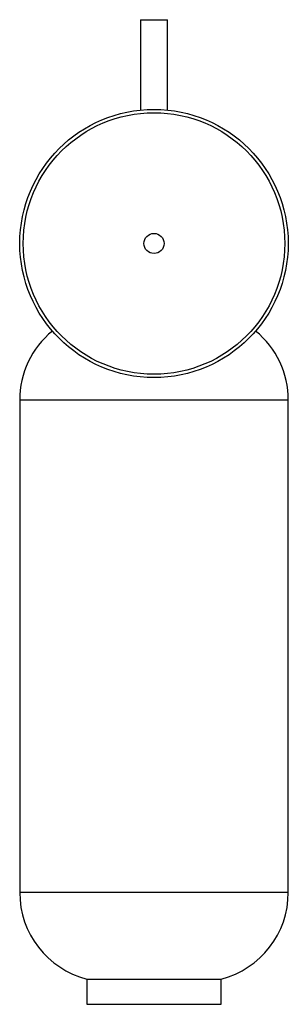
# Model space of a CAD drawing. Header units: inches. Extents: x -2.4 to 2.4, y -0.4 to 16.9.
import ezdxf

# ---------------------------------------------------------------- set-up
doc = ezdxf.new("R2010")
doc.units = ezdxf.units.IN
doc.header["$MEASUREMENT"] = 0

msp = doc.modelspace()

# ---------------------------------------------------------------- linework, layer by layer
at = {"color": 7, "linetype": 'Continuous', "lineweight": 25}
for p, q in [((-0.236, 16.929), (-0.236, 15.34)), ((-0.236, 16.929), (0.236, 16.929)), ((0.236, 15.34), (0.236, 16.929)), ((-2.362, 10.236), (-2.362, 1.575)), ((2.362, 10.236), (-2.362, 10.236)), ((2.362, 1.575), (2.362, 10.236)), ((2.362, 1.575), (-2.362, 1.575)), ((-1.181, 0.05), (-1.181, -0.394)), ((-1.181, 0.05), (1.181, 0.05)), ((1.181, -0.394), (1.181, 0.05)), ((-1.181, -0.394), (1.181, -0.394))]:
    msp.add_line(p, q, dxfattribs=at)
for radius in [2.36, 2.301, 0.177]:
    msp.add_circle((0, 12.992), radius, dxfattribs=at)
for centre, start, end in [((-0.787, 10.236), 129.46, 180), ((0.787, 10.236), 0, 50.54), ((-0.787, 1.575), 180, 255.5225), ((0.787, 1.575), 284.4775, 0)]:
    msp.add_arc(centre, 1.575, start, end, dxfattribs=at)

doc.saveas('drawing.dxf')
